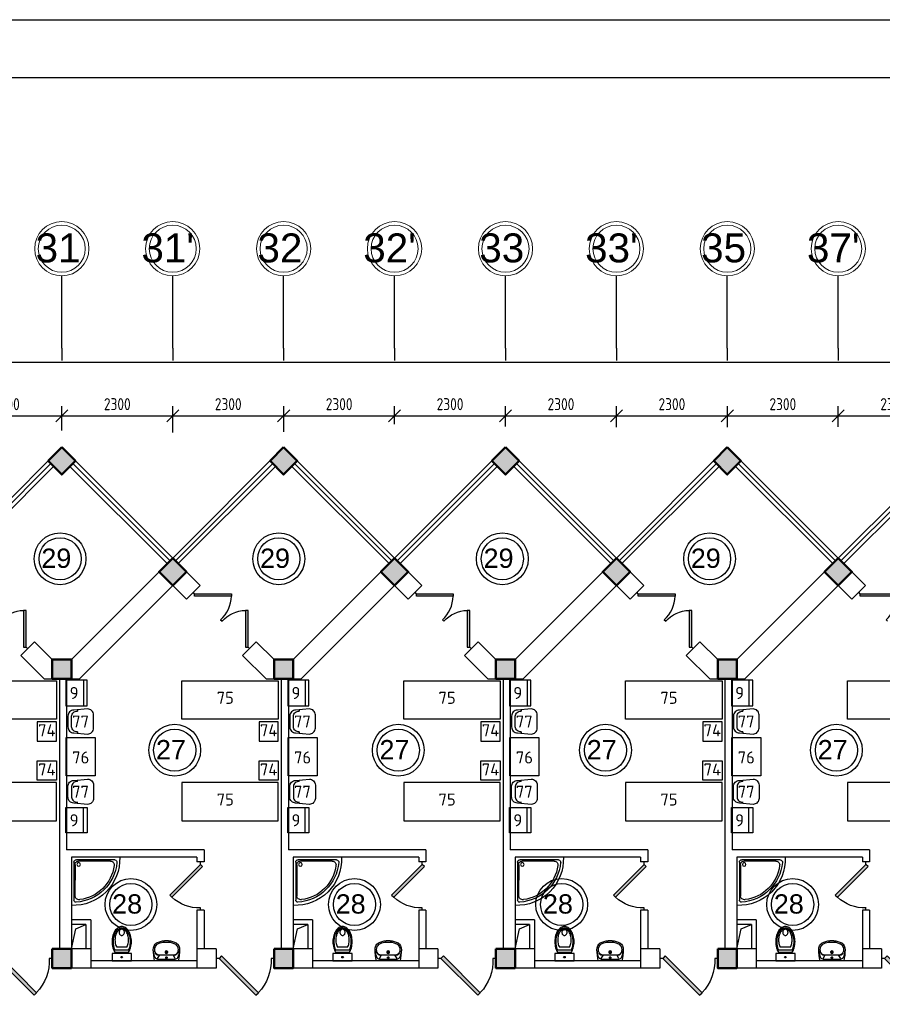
# Model space of a CAD drawing. Header units: millimetres. Extents: x 151654 to 877351, y 70322 to 154322.
# Tile 164 of 173: x 392878 to 410765, y 133903 to 154322. Entities that reach past the tile are written whole.
import ezdxf

# ---------------------------------------------------------------- set-up
doc = ezdxf.new("R2010")
doc.units = ezdxf.units.MM
doc.linetypes.add('ACAD_ISO04W100', pattern=[30, 24, -3, 0, -3])
for name, color, linetype in [('kolonn', 7, 'Continuous'), ('os', 253, 'Continuous'), ('su', 7, 'Continuous')]:
    doc.layers.add(name, color=color, linetype=linetype)
doc.layers.add('технологич.о', color=152, linetype='Continuous', lineweight=30)
doc.layers.add('ТХ', color=152, linetype='Continuous', lineweight=30)
doc.styles.add('GOST', font='isocpeur.ttf')
doc.styles.get("Standard").update_dxf_attribs({"font": 'arial.ttf'})
doc.styles.add('ГОСТ 2.304', font='CS_Gost2304.shx')
doc.dimstyles.new('СПДС', dxfattribs={"dimscale": 100, "dimtxt": 2.5, "dimasz": 2.5, "dimexe": 2, "dimexo": 0.625, "dimgap": 1, "dimtad": 1, "dimdec": 0, "dimtxsty": 'ГОСТ 2.304', "dimblk": 'OBLIQUE', "dimblk1": 'OBLIQUE', "dimblk2": 'OBLIQUE', "dimcen": 2.5, "dimdle": 2, "dimadec": 0, "dimazin": 2, "dimtfac": 0.75, "dimtdec": 4, "dimtmove": 1, "dimatfit": 3, "dimfxl": 1, "dimtfill": 1, "dimtolj": 1, "dimarcsym": 1})

# ---------------------------------------------------------------- blocks, each defined once
blk = doc.blocks.new('ghsdd')
at = {"ltscale": 50, "true_color": 0x757575}
h = blk.add_hatch(color=8, dxfattribs=at)
h.paths.add_polyline_path([(0, 200), (-200, 200), (-200, 0), (0, 0)])
h.paths.add_polyline_path([(200, 0), (200, 200), (0, 200), (0, 0)])
h.paths.add_polyline_path([(0, 0), (-200, 0), (-200, -200), (0, -200)])
h.paths.add_polyline_path([(0, 0), (0, -200), (200, -200), (200, 0)])
at = {"lineweight": 50, "ltscale": 50}
blk.add_lwpolyline([(200, 200), (200, -200), (-200, -200), (-200, 200), (200, 200)], dxfattribs=at)
blk = doc.blocks.new('Podd_igl_as100x100')
for p, q in [((-54, 897), (-54, 104)), ((0, 1000), (0, 0)), ((-80, 808), (-80, 153)), ((0, 0), (-1000, 0)), ((-106, 50), (-891, 50)), ((-158, 74), (-799, 73))]:
    blk.add_line(p, q)
blk.add_circle((-152, 149), 37.8)
for centre, radius, start, end in [((-42, 42), 959, 87.5145, 182.4855), ((-22, 34), 914, 95.7508, 176.1666), ((-67, 71), 821, 97.4497, 172.9032), ((-160, 806), 80.2, 1.4931, 100.036), ((-109, 889), 55.4, 7.9715, 94.7418), ((-891, 93), 43.1, 176.352, 270.7469), ((-799, 157), 84.3, 169.7158, 269.999), ((-155, 149), 75.6, 267.8648, 3.2153), ((-107, 102), 52.6, 270.31, 1.996)]:
    blk.add_arc(centre, radius, start, end)
blk = doc.blocks.new('UM_8')
for p, q in [((244, 0), (-244, 0)), ((-182, -45), (-146, -110)), ((175, -30), (-175, -30)), ((142, -120), (-132, -120)), ((35, -180), (-35, -180)), ((27, -61), (-27, -61)), ((0, -88), (0, -34)), ((0, -145), (0, -215)), ((182, -45), (146, -110))]:
    blk.add_line(p, q)
for centre, radius in [((0, -180), 27), ((0, -61), 17), ((0, -180), 17)]:
    blk.add_circle(centre, radius)
for centre, radius, start, end in [((-244, 0), 0.5, 90, 167.3206), ((244, 0), 0.5, 12.6794, 90), ((894, -257), 1167, 167.3206, 178.6525), ((68, -206), 330, 154.5977, 180.3349), ((-104, -233), 138, 141.0504, 245.2718), ((-175, -90), 60, 90, 154.5977), ((-104, -233), 148, 141.0504, 147.7493), ((-139, -232), 123, 98.7111, 129.9424), ((-139, -232), 113, 86.1548, 129.9424), ((139, -232), 113, 50.0576, 93.8452), ((139, -232), 123, 50.0576, 81.2889), ((104, -233), 138, 294.7282, 38.9496), ((175, -90), 60, 25.4023, 90), ((104, -233), 148, 32.2507, 38.9496), ((-68, -206), 330, 359.6651, 25.4023), ((-894, -257), 1167, 1.3475, 12.6794), ((-104, -234), 169, 178.312, 234.1043), ((-273, -229), 0.5, 358.312, 358.6525), ((-27, -71), 347, 239.6448, 267.5368), ((-27, -71), 317, 244.8898, 267.5368), ((0, 80), 470, 265.1692, 274.8308), ((27, -71), 317, 272.4632, 300.3552), ((27, -71), 347, 272.4632, 300.3552), ((104, -234), 169, 305.8957, 1.688), ((273, -229), 0.5, 181.3475, 181.688), ((0, 80), 500, 265.1692, 274.8308)]:
    blk.add_arc(centre, radius, start, end)
blk = doc.blocks.new('UniTAZZ_3')
for p, q in [((-293, -112), (-293, 112)), ((-230, -144), (-230, 144)), ((-178, -144), (-178, 144)), ((-152, 200), (-152, -200)), ((0, 200), (-152, 200)), ((0, -200), (0, 200)), ((-152, -200), (0, -200))]:
    blk.add_line(p, q)
blk.add_circle((-76, 0), 17)
for centre, radius, start, end in [((-581, 0), 131, 146.9765, 180), ((-581, 0), 131, 180, 213.0235), ((-493, -57), 235, 122.5078, 146.9765), ((-564, 0), 117, 146.9765, 180), ((-575, 0), 87.7, 145.7058, 180), ((-575, 0), 87.7, 180, 214.2942), ((-485, -51), 211, 122.5078, 146.9765), ((-610, 0), 46, 153.6325, 180), ((-610, 0), 46, 180, 206.3675), ((-600, -5), 56.5, 129.8827, 153.6325), ((-507, -46), 170, 121.2723, 145.7058), ((-594, -12), 66, 109.092, 129.8827), ((-435, -148), 343, 104.7867, 122.5078), ((-590, -23), 78.1, 90, 109.092), ((-433, -133), 308, 104.7867, 122.5078), ((-462, -121), 257, 104.1209, 121.2723), ((-590, -23), 78.1, 70.908, 90), ((-586, -12), 66, 50.1173, 70.908), ((-580, -5), 56.5, 26.3675, 50.1173), ((-571, 0), 46, 0, 26.3675), ((-571, 0), 46, 333.6325, 0), ((-432, -238), 378, 90, 104.1209), ((-397, -291), 491, 90, 104.7867), ((-399, -261), 441, 90, 104.7867), ((-432, -238), 378, 75.8791, 90), ((-399, -261), 441, 75.2133, 90), ((-397, -291), 491, 75.2133, 90), ((-403, -121), 257, 64.7964, 75.8791), ((-365, -133), 308, 63.9053, 75.2133), ((-359, -148), 343, 58.1489, 75.2133), ((-493, 57), 235, 213.0235, 237.4922), ((-564, 0), 117, 180, 213.0235), ((-485, 51), 211, 213.0235, 237.4922), ((-600, 5), 56.5, 206.3675, 230.1173), ((-507, 47), 170, 214.2942, 238.7277), ((-594, 12), 66, 230.1173, 250.908), ((-435, 148), 343, 237.4922, 255.2133), ((-590, 24), 78.1, 250.908, 270), ((-433, 132), 308, 237.4922, 255.2133), ((-462, 121), 257, 238.7277, 255.8791), ((-590, 24), 78.1, 270, 289.092), ((-586, 12), 66, 289.092, 309.8827), ((-580, 5), 56.5, 309.8827, 333.6325), ((-432, 238), 378, 255.8791, 270), ((-397, 291), 491, 255.2133, 270), ((-399, 261), 441, 255.2133, 270), ((-432, 238), 378, 270, 284.1209), ((-399, 261), 441, 270, 284.7867), ((-397, 291), 491, 270, 284.7867), ((-403, 121), 257, 284.1209, 295.2036), ((-365, 132), 308, 284.7867, 296.0947), ((-359, 148), 343, 284.7867, 301.8511)]:
    blk.add_arc(centre, radius, start, end)
blk = doc.blocks.new('jfgjhsdf')
blk.add_hatch(color=1).paths.add_polyline_path([(-593, 731), (-637, 687), (0, 50), (44, 94)])
at = {"color": 1}
for p, q in [((0, 1000), (0, 950)), ((0, 50), (0, 0))]:
    blk.add_line(p, q, dxfattribs=at)
blk.add_lwpolyline([(0, 50), (-637, 687), (-593, 731), (44, 94), (0, 50)], dxfattribs=at)
blk.add_arc((-33, 130), 821, 87.662, 132.9147, dxfattribs=at)
blk = doc.blocks.new('_Oblique')
at = {"color": 0, "linetype": 'ByBlock', "lineweight": -2}
blk.add_line((-0.5, -0.5), (0.5, 0.5), dxfattribs=at)
blk = doc.blocks.new('*D1209')
at = {"color": 0, "lineweight": -2, "transparency": 16777216}
for p, q in [((391452, 145743), (391452, 146309)), ((393752, 145806), (393752, 146309)), ((391252, 146109), (393952, 146109))]:
    blk.add_line(p, q, dxfattribs=at)
at = {"color": 0, "lineweight": -2, "transparency": 16777216, "xscale": 250, "yscale": 250, "zscale": 250, "rotation": 180}
blk.add_blockref('_Oblique', (391452, 146109), dxfattribs=at)
at = {"color": 0, "lineweight": -2, "transparency": 16777216, "xscale": 250, "yscale": 250, "zscale": 250}
blk.add_blockref('_Oblique', (393752, 146109), dxfattribs=at)
at = {"color": 0, "transparency": 16777216, "insert": (392602, 146349), "char_height": 250, "attachment_point": 5, "style": 'ГОСТ 2.304', "bg_fill": 3, "box_fill_scale": 1.1, "bg_fill_color": 256, "bg_fill_true_color": 13158600, "bg_fill_transparency": 0}
blk.add_mtext('\\A1;2300', dxfattribs=at)
blk = doc.blocks.new('*D1210')
at = {"color": 0, "lineweight": -2, "transparency": 16777216}
for p, q in [((393752, 145806), (393752, 146309)), ((396052, 145758), (396052, 146309)), ((393552, 146109), (396252, 146109))]:
    blk.add_line(p, q, dxfattribs=at)
at = {"color": 0, "lineweight": -2, "transparency": 16777216, "xscale": 250, "yscale": 250, "zscale": 250, "rotation": 180}
blk.add_blockref('_Oblique', (393752, 146109), dxfattribs=at)
at = {"color": 0, "lineweight": -2, "transparency": 16777216, "xscale": 250, "yscale": 250, "zscale": 250}
blk.add_blockref('_Oblique', (396052, 146109), dxfattribs=at)
at = {"color": 0, "transparency": 16777216, "insert": (394902, 146349), "char_height": 250, "attachment_point": 5, "style": 'ГОСТ 2.304', "bg_fill": 3, "box_fill_scale": 1.1, "bg_fill_color": 256, "bg_fill_true_color": 13158600, "bg_fill_transparency": 0}
blk.add_mtext('\\A1;2300', dxfattribs=at)
blk = doc.blocks.new('*D1211')
at = {"color": 0, "lineweight": -2, "transparency": 16777216}
for p, q in [((396052, 145758), (396052, 146309)), ((398352, 145774), (398352, 146309)), ((395852, 146109), (398552, 146109))]:
    blk.add_line(p, q, dxfattribs=at)
at = {"color": 0, "lineweight": -2, "transparency": 16777216, "xscale": 250, "yscale": 250, "zscale": 250, "rotation": 180}
blk.add_blockref('_Oblique', (396052, 146109), dxfattribs=at)
at = {"color": 0, "lineweight": -2, "transparency": 16777216, "xscale": 250, "yscale": 250, "zscale": 250}
blk.add_blockref('_Oblique', (398352, 146109), dxfattribs=at)
at = {"color": 0, "transparency": 16777216, "insert": (397202, 146349), "char_height": 250, "attachment_point": 5, "style": 'ГОСТ 2.304', "bg_fill": 3, "box_fill_scale": 1.1, "bg_fill_color": 256, "bg_fill_true_color": 13158600, "bg_fill_transparency": 0}
blk.add_mtext('\\A1;2300', dxfattribs=at)
blk = doc.blocks.new('*D1212')
at = {"color": 0, "lineweight": -2, "transparency": 16777216}
for p, q in [((398352, 145774), (398352, 146309)), ((400652, 145934), (400652, 146309)), ((398152, 146109), (400852, 146109))]:
    blk.add_line(p, q, dxfattribs=at)
at = {"color": 0, "lineweight": -2, "transparency": 16777216, "xscale": 250, "yscale": 250, "zscale": 250, "rotation": 180}
blk.add_blockref('_Oblique', (398352, 146109), dxfattribs=at)
at = {"color": 0, "lineweight": -2, "transparency": 16777216, "xscale": 250, "yscale": 250, "zscale": 250}
blk.add_blockref('_Oblique', (400652, 146109), dxfattribs=at)
at = {"color": 0, "transparency": 16777216, "insert": (399502, 146349), "char_height": 250, "attachment_point": 5, "style": 'ГОСТ 2.304', "bg_fill": 3, "box_fill_scale": 1.1, "bg_fill_color": 256, "bg_fill_true_color": 13158600, "bg_fill_transparency": 0}
blk.add_mtext('\\A1;2300', dxfattribs=at)
blk = doc.blocks.new('*D1213')
at = {"color": 0, "lineweight": -2, "transparency": 16777216}
for p, q in [((400652, 145934), (400652, 146309)), ((402952, 145886), (402952, 146309)), ((400452, 146109), (403152, 146109))]:
    blk.add_line(p, q, dxfattribs=at)
at = {"color": 0, "lineweight": -2, "transparency": 16777216, "xscale": 250, "yscale": 250, "zscale": 250, "rotation": 180}
blk.add_blockref('_Oblique', (400652, 146109), dxfattribs=at)
at = {"color": 0, "lineweight": -2, "transparency": 16777216, "xscale": 250, "yscale": 250, "zscale": 250}
blk.add_blockref('_Oblique', (402952, 146109), dxfattribs=at)
at = {"color": 0, "transparency": 16777216, "insert": (401802, 146349), "char_height": 250, "attachment_point": 5, "style": 'ГОСТ 2.304', "bg_fill": 3, "box_fill_scale": 1.1, "bg_fill_color": 256, "bg_fill_true_color": 13158600, "bg_fill_transparency": 0}
blk.add_mtext('\\A1;2300', dxfattribs=at)
blk = doc.blocks.new('*D1214')
at = {"color": 0, "lineweight": -2, "transparency": 16777216}
for p, q in [((402952, 145886), (402952, 146309)), ((405252, 145870), (405252, 146309)), ((402752, 146109), (405452, 146109))]:
    blk.add_line(p, q, dxfattribs=at)
at = {"color": 0, "lineweight": -2, "transparency": 16777216, "xscale": 250, "yscale": 250, "zscale": 250, "rotation": 180}
blk.add_blockref('_Oblique', (402952, 146109), dxfattribs=at)
at = {"color": 0, "lineweight": -2, "transparency": 16777216, "xscale": 250, "yscale": 250, "zscale": 250}
blk.add_blockref('_Oblique', (405252, 146109), dxfattribs=at)
at = {"color": 0, "transparency": 16777216, "insert": (404102, 146349), "char_height": 250, "attachment_point": 5, "style": 'ГОСТ 2.304', "bg_fill": 3, "box_fill_scale": 1.1, "bg_fill_color": 256, "bg_fill_true_color": 13158600, "bg_fill_transparency": 0}
blk.add_mtext('\\A1;2300', dxfattribs=at)
blk = doc.blocks.new('*D1215')
at = {"color": 0, "lineweight": -2, "transparency": 16777216}
for p, q in [((405252, 145870), (405252, 146309)), ((407552, 145870), (407552, 146309)), ((405052, 146109), (407752, 146109))]:
    blk.add_line(p, q, dxfattribs=at)
at = {"color": 0, "lineweight": -2, "transparency": 16777216, "xscale": 250, "yscale": 250, "zscale": 250, "rotation": 180}
blk.add_blockref('_Oblique', (405252, 146109), dxfattribs=at)
at = {"color": 0, "lineweight": -2, "transparency": 16777216, "xscale": 250, "yscale": 250, "zscale": 250}
blk.add_blockref('_Oblique', (407552, 146109), dxfattribs=at)
at = {"color": 0, "transparency": 16777216, "insert": (406402, 146349), "char_height": 250, "attachment_point": 5, "style": 'ГОСТ 2.304', "bg_fill": 3, "box_fill_scale": 1.1, "bg_fill_color": 256, "bg_fill_true_color": 13158600, "bg_fill_transparency": 0}
blk.add_mtext('\\A1;2300', dxfattribs=at)
blk = doc.blocks.new('*D1216')
at = {"color": 0, "lineweight": -2, "transparency": 16777216}
for p, q in [((407552, 145870), (407552, 146309)), ((409852, 145880), (409852, 146309)), ((407352, 146109), (410052, 146109))]:
    blk.add_line(p, q, dxfattribs=at)
at = {"color": 0, "lineweight": -2, "transparency": 16777216, "xscale": 250, "yscale": 250, "zscale": 250, "rotation": 180}
blk.add_blockref('_Oblique', (407552, 146109), dxfattribs=at)
at = {"color": 0, "lineweight": -2, "transparency": 16777216, "xscale": 250, "yscale": 250, "zscale": 250}
blk.add_blockref('_Oblique', (409852, 146109), dxfattribs=at)
at = {"color": 0, "transparency": 16777216, "insert": (408702, 146349), "char_height": 250, "attachment_point": 5, "style": 'ГОСТ 2.304', "bg_fill": 3, "box_fill_scale": 1.1, "bg_fill_color": 256, "bg_fill_true_color": 13158600, "bg_fill_transparency": 0}
blk.add_mtext('\\A1;2300', dxfattribs=at)
blk = doc.blocks.new('*D1217')
at = {"color": 0, "lineweight": -2, "transparency": 16777216}
for p, q in [((409852, 145880), (409852, 146309)), ((412152, 145880), (412152, 146309)), ((409652, 146109), (412352, 146109))]:
    blk.add_line(p, q, dxfattribs=at)
at = {"color": 0, "lineweight": -2, "transparency": 16777216, "xscale": 250, "yscale": 250, "zscale": 250, "rotation": 180}
blk.add_blockref('_Oblique', (409852, 146109), dxfattribs=at)
at = {"color": 0, "lineweight": -2, "transparency": 16777216, "xscale": 250, "yscale": 250, "zscale": 250}
blk.add_blockref('_Oblique', (412152, 146109), dxfattribs=at)
at = {"color": 0, "transparency": 16777216, "insert": (411002, 146349), "char_height": 250, "attachment_point": 5, "style": 'ГОСТ 2.304', "bg_fill": 3, "box_fill_scale": 1.1, "bg_fill_color": 256, "bg_fill_true_color": 13158600, "bg_fill_transparency": 0}
blk.add_mtext('\\A1;2300', dxfattribs=at)
blk = doc.blocks.new('*D1223')
at = {"color": 0, "lineweight": -2, "transparency": 16777216}
for p, q in [((334152, 147093), (334152, 147415)), ((421352, 147093), (421352, 147415)), ((421552, 147215), (333952, 147215))]:
    blk.add_line(p, q, dxfattribs=at)
at = {"color": 0, "lineweight": -2, "transparency": 16777216, "xscale": 250, "yscale": 250, "zscale": 250, "rotation": 180}
blk.add_blockref('_Oblique', (334152, 147215), dxfattribs=at)
at = {"color": 0, "lineweight": -2, "transparency": 16777216, "xscale": 250, "yscale": 250, "zscale": 250}
blk.add_blockref('_Oblique', (421352, 147215), dxfattribs=at)
at = {"color": 0, "transparency": 16777216, "insert": (377752, 147450), "char_height": 250, "attachment_point": 5, "style": 'ГОСТ 2.304', "bg_fill": 3, "box_fill_scale": 1.1, "bg_fill_color": 256, "bg_fill_true_color": 13158600, "bg_fill_transparency": 0}
blk.add_mtext('\\A1;87200', dxfattribs=at)
blk = doc.blocks.new('A$Ca3148104')
at = {"layer": 'ТХ', "ltscale": 10000}
for p, q in [((-198, 241), (-198, 212)), ((-77, -109), (-77, 110)), ((-198, -212), (-198, -241))]:
    blk.add_line(p, q, dxfattribs=at)
blk.add_lwpolyline([(0, 0), (0, -111, -0.414214), (-123, -234), (-407, -260, -0.414214), (-531, -137), (-531, 0), (-531, 137, -0.414214), (-407, 261), (-123, 235, -0.414214), (0, 111)], format="xyb", close=True, dxfattribs=at)
blk.add_lwpolyline([(0, 0), (0, -111, -0.414214), (-123, -234), (-407, -260, -0.414214), (-531, -137), (-531, 0), (-531, 137, -0.414214), (-407, 261), (-123, 235, -0.414214), (0, 111)], format="xyb", close=True, dxfattribs=at)
for centre, start, end in [((-184, 107), 1.5461, 97.8479), ((-184, 107), 1.5461, 97.8479), ((-184, -106), 262.1321, 358.4339), ((-184, -106), 262.1321, 358.4339)]:
    blk.add_arc(centre, 107, start, end, dxfattribs=at)

msp = doc.modelspace()

# ---------------------------------------------------------------- linework, layer by layer
for p, q in [((391451.5, 143154.5), (393751.5, 145454.5)), ((396051.5, 143154.5), (393751.5, 145454.5)), ((396051.5, 143154.5), (398351.5, 145454.5)), ((400651.5, 143154.5), (398351.5, 145454.5)), ((400651.5, 143154.5), (402951.5, 145454.5)), ((405251.5, 143154.5), (402951.5, 145454.5)), ((405251.5, 143154.5), (407551.5, 145454.5)), ((409851.5, 143154.5), (407551.5, 145454.5)), ((409851.5, 143154.5), (412151.5, 145454.5))]:
    msp.add_line(p, q)
at = {"color": 1}
for p, q in [((391508.1, 143097.9), (393525.3, 145115.1)), ((391564.7, 143041.4), (393581.8, 145058.5)), ((395938.4, 143041.4), (393921.2, 145058.5)), ((395995, 143097.9), (393977.8, 145115.1)), ((396108.1, 143097.9), (398125.3, 145115.1)), ((396164.7, 143041.4), (398181.8, 145058.5)), ((400538.4, 143041.4), (398521.2, 145058.5)), ((400595, 143097.9), (398577.8, 145115.1)), ((400708.1, 143097.9), (402725.3, 145115.1)), ((400764.7, 143041.4), (402781.8, 145058.5)), ((405138.4, 143041.4), (403121.2, 145058.5)), ((405195, 143097.9), (403177.8, 145115.1)), ((405308.1, 143097.9), (407325.3, 145115.1)), ((405364.7, 143041.4), (407381.8, 145058.5)), ((409738.4, 143041.4), (407721.2, 145058.5)), ((409795, 143097.9), (407777.8, 145115.1)), ((409908.1, 143097.9), (411925.3, 145115.1)), ((409964.7, 143041.4), (411981.8, 145058.5))]:
    msp.add_line(p, q, dxfattribs=at)
at = {"lineweight": 30}
for p, q in [((393951.5, 141054.5), (396051.5, 143154.5)), ((396617.2, 142588.8), (396051.5, 143154.5)), ((398551.5, 141054.5), (400651.5, 143154.5)), ((401217.2, 142588.8), (400651.5, 143154.5)), ((403151.5, 141054.5), (405251.5, 143154.5)), ((405817.2, 142588.8), (405251.5, 143154.5)), ((407751.5, 141054.5), (409851.5, 143154.5)), ((410417.2, 142588.8), (409851.5, 143154.5)), ((394117.2, 140654.5), (396051.5, 142588.8)), ((396334.4, 142306), (396051.5, 142588.8)), ((396334.4, 142306), (396617.2, 142588.8)), ((398717.2, 140654.5), (400651.5, 142588.8)), ((400934.4, 142306), (400651.5, 142588.8)), ((400934.4, 142306), (401217.2, 142588.8)), ((403317.2, 140654.5), (405251.5, 142588.8)), ((405534.4, 142306), (405251.5, 142588.8)), ((405534.4, 142306), (405817.2, 142588.8)), ((407917.2, 140654.5), (409851.5, 142588.8)), ((410134.4, 142306), (409851.5, 142588.8)), ((410134.4, 142306), (410417.2, 142588.8)), ((392901.1, 141139.2), (393183.9, 141422.1)), ((393551.5, 141054.5), (393183.9, 141422.1)), ((397501.1, 141139.2), (397783.9, 141422.1)), ((398151.5, 141054.5), (397783.9, 141422.1)), ((402101.1, 141139.2), (402383.9, 141422.1)), ((402751.5, 141054.5), (402383.9, 141422.1)), ((406701.1, 141139.2), (406983.9, 141422.1)), ((407351.5, 141054.5), (406983.9, 141422.1)), ((393385.8, 140654.5), (392901.1, 141139.2)), ((397985.8, 140654.5), (397501.1, 141139.2)), ((402585.8, 140654.5), (402101.1, 141139.2)), ((407185.8, 140654.5), (406701.1, 141139.2)), ((393551.5, 141054.5), (393951.5, 141054.5)), ((398151.5, 141054.5), (398551.5, 141054.5)), ((402751.5, 141054.5), (403151.5, 141054.5)), ((407351.5, 141054.5), (407751.5, 141054.5)), ((393385.8, 140654.5), (394117.2, 140654.5)), ((393701.5, 140654.5), (393701.5, 135054.5)), ((393851.5, 140654.5), (393851.5, 137104.5)), ((397985.8, 140654.5), (398717.2, 140654.5)), ((398301.5, 140654.5), (398301.5, 135054.5)), ((398451.5, 140654.5), (398451.5, 137104.5)), ((402585.8, 140654.5), (403317.2, 140654.5)), ((402901.5, 140654.5), (402901.5, 135054.5)), ((403051.5, 140654.5), (403051.5, 137104.5)), ((407185.8, 140654.5), (407917.2, 140654.5)), ((407501.5, 140654.5), (407501.5, 135054.5)), ((407651.5, 140654.5), (407651.5, 137104.5)), ((396701.5, 137104.5), (393851.5, 137104.5)), ((396701.5, 137104.5), (396701.5, 136854.5)), ((401301.5, 137104.5), (398451.5, 137104.5)), ((401301.5, 137104.5), (401301.5, 136854.5)), ((405901.5, 137104.5), (403051.5, 137104.5)), ((405901.5, 137104.5), (405901.5, 136854.5)), ((410501.5, 137104.5), (407651.5, 137104.5)), ((410501.5, 137104.5), (410501.5, 136854.5)), ((393951.5, 136954.5), (393951.5, 135054.5)), ((396551.5, 136954.5), (393951.5, 136954.5)), ((396551.5, 136954.5), (396551.5, 136854.5)), ((396701.5, 136854.5), (396551.5, 136854.5)), ((398551.5, 136954.5), (398551.5, 135054.5)), ((401151.5, 136954.5), (398551.5, 136954.5)), ((401151.5, 136954.5), (401151.5, 136854.5)), ((401301.5, 136854.5), (401151.5, 136854.5)), ((405751.5, 136954.5), (403151.5, 136954.5)), ((403151.5, 136954.5), (403151.5, 135054.5)), ((405751.5, 136954.5), (405751.5, 136854.5)), ((405901.5, 136854.5), (405751.5, 136854.5)), ((407751.5, 136954.5), (407751.5, 135054.5)), ((410351.5, 136954.5), (407751.5, 136954.5)), ((410351.5, 136954.5), (410351.5, 136854.5)), ((410501.5, 136854.5), (410351.5, 136854.5)), ((396551.5, 135854.5), (396551.5, 134654.5)), ((396701.5, 135854.5), (396551.5, 135854.5)), ((396701.5, 135854.5), (396701.5, 135054.5)), ((401151.5, 135854.5), (401151.5, 134654.5)), ((401301.5, 135854.5), (401151.5, 135854.5)), ((401301.5, 135854.5), (401301.5, 135054.5)), ((405901.5, 135854.5), (405751.5, 135854.5)), ((405751.5, 135854.5), (405751.5, 134654.5)), ((405901.5, 135854.5), (405901.5, 135054.5)), ((410351.5, 135854.5), (410351.5, 134654.5)), ((410501.5, 135854.5), (410351.5, 135854.5)), ((410501.5, 135854.5), (410501.5, 135054.5)), ((394351.5, 135654.5), (393951.5, 135654.5)), ((394351.5, 135654.5), (394351.5, 134654.5)), ((398951.5, 135654.5), (398551.5, 135654.5)), ((398951.5, 135654.5), (398951.5, 134654.5)), ((403551.5, 135654.5), (403151.5, 135654.5)), ((403551.5, 135654.5), (403551.5, 134654.5)), ((408151.5, 135654.5), (407751.5, 135654.5)), ((408151.5, 135654.5), (408151.5, 134654.5)), ((394251.5, 135554.5), (393951.5, 135554.5)), ((394251.5, 135554.5), (394251.5, 135054.5)), ((398851.5, 135554.5), (398551.5, 135554.5)), ((398851.5, 135554.5), (398851.5, 135054.5)), ((403451.5, 135554.5), (403151.5, 135554.5)), ((403451.5, 135554.5), (403451.5, 135054.5)), ((408051.5, 135554.5), (407751.5, 135554.5)), ((408051.5, 135554.5), (408051.5, 135054.5)), ((393551.5, 135054.5), (393551.5, 134654.5)), ((394351.5, 135054.5), (393551.5, 135054.5)), ((396951.5, 135054.5), (396551.5, 135054.5)), ((396951.5, 135054.5), (396951.5, 134654.5)), ((398151.5, 135054.5), (398151.5, 134654.5)), ((398951.5, 135054.5), (398151.5, 135054.5)), ((401551.5, 135054.5), (401151.5, 135054.5)), ((401551.5, 135054.5), (401551.5, 134654.5)), ((403551.5, 135054.5), (402751.5, 135054.5)), ((402751.5, 135054.5), (402751.5, 134654.5)), ((406151.5, 135054.5), (405751.5, 135054.5)), ((406151.5, 135054.5), (406151.5, 134654.5)), ((407351.5, 135054.5), (407351.5, 134654.5)), ((408151.5, 135054.5), (407351.5, 135054.5)), ((410751.5, 135054.5), (410351.5, 135054.5)), ((410751.5, 135054.5), (410751.5, 134654.5)), ((396551.5, 134804.5), (394351.5, 134804.5)), ((401151.5, 134804.5), (398951.5, 134804.5)), ((405751.5, 134804.5), (403551.5, 134804.5)), ((410351.5, 134804.5), (408151.5, 134804.5)), ((396951.5, 134654.5), (393551.5, 134654.5)), ((401551.5, 134654.5), (398151.5, 134654.5)), ((406151.5, 134654.5), (402751.5, 134654.5)), ((410751.5, 134654.5), (407351.5, 134654.5))]:
    msp.add_line(p, q, dxfattribs=at)
at = {"color": 5, "lineweight": 30}
msp.add_lwpolyline([(323816.9, 70322.5), (323816.9, 154322.5), (442616.9, 154322.5), (442616.9, 70322.5)], close=True, dxfattribs=at)
msp.add_lwpolyline([(327816.9, 71522.5), (327816.9, 153122.5), (441416.9, 153122.5), (441416.9, 71522.5)], close=True)
at = {"lineweight": 30}
for points in [[(393468.7, 145171.7), (393751.5, 145454.5), (394034.4, 145171.7), (393751.5, 144888.8)], [(398068.7, 145171.7), (398351.5, 145454.5), (398634.4, 145171.7), (398351.5, 144888.8)], [(402668.7, 145171.7), (402951.5, 145454.5), (403234.4, 145171.7), (402951.5, 144888.8)], [(407268.7, 145171.7), (407551.5, 145454.5), (407834.4, 145171.7), (407551.5, 144888.8)]]:
    msp.add_lwpolyline(points, close=True, dxfattribs=at)
for points in [[(393951.5, 135054.5), (394039.7, 135466.3), (394251.5, 135554.5)], [(398551.5, 135054.5), (398639.7, 135466.3), (398851.5, 135554.5)], [(403151.5, 135054.5), (403239.7, 135466.3), (403451.5, 135554.5)], [(407751.5, 135054.5), (407839.7, 135466.3), (408051.5, 135554.5)]]:
    msp.add_lwpolyline(points)
at = {"color": 1}
for centre, radius in [((393715.8, 143142), 537), ((393715.8, 143142), 437), ((398251, 143142), 537), ((398251, 143142), 437), ((402886.3, 143142), 537), ((402886.3, 143142), 437), ((407183.7, 143142), 537), ((407183.7, 143142), 437), ((396092.8, 139172.2), 537), ((400728.1, 139172.2), 537), ((405025.5, 139172.2), 537), ((409813.5, 139172.2), 537), ((396092.8, 139172.2), 437), ((400728.1, 139172.2), 437), ((405025.5, 139172.2), 437), ((409813.5, 139172.2), 437), ((395184.3, 135972.6), 537), ((395184.3, 135972.6), 437), ((399819.6, 135972.6), 537), ((399819.6, 135972.6), 437), ((404116.9, 135972.6), 537), ((404116.9, 135972.6), 437), ((408905, 135972.6), 537), ((408905, 135972.6), 437)]:
    msp.add_circle(centre, radius, dxfattribs=at)
at = {"layer": 'os'}
for p, q in [((393751.5, 147510.7), (393751.5, 149010.7)), ((396051.5, 147510.7), (396051.5, 149010.7)), ((398351.5, 147510.7), (398351.5, 149010.7)), ((400651.5, 147510.7), (400651.5, 149010.7)), ((402951.5, 147510.7), (402951.5, 149010.7)), ((405251.5, 147510.7), (405251.5, 149010.7)), ((407551.5, 147510.7), (407551.5, 149010.7)), ((409851.5, 147510.7), (409851.5, 149010.7))]:
    msp.add_line(p, q, dxfattribs=at)
at = {"layer": 'os', "linetype": 'ACAD_ISO04W100', "ltscale": 40}
for p, q in [((393751.5, 147510.7), (393751.5, 147251.8)), ((396051.5, 147510.7), (396051.5, 147251.8)), ((398351.5, 147510.7), (398351.5, 147251.8)), ((400651.5, 147510.7), (400651.5, 147251.8)), ((402951.5, 147510.7), (402951.5, 147251.8)), ((405251.5, 147510.7), (405251.5, 147251.8)), ((407551.5, 147510.7), (407551.5, 147251.8)), ((409851.5, 147510.7), (409851.5, 147251.8))]:
    msp.add_line(p, q, dxfattribs=at)
at = {"layer": 'os', "color": 0, "lineweight": 0}
for centre, radius in [((393751.5, 149573.2), 562.5), ((396051.5, 149573.2), 562.5), ((398351.5, 149573.2), 562.5), ((400651.5, 149573.2), 562.5), ((402951.5, 149573.2), 562.5), ((405251.5, 149573.2), 562.5), ((407551.5, 149573.2), 562.5), ((409851.5, 149573.2), 562.5), ((393751.5, 149573.2), 487.5), ((396051.5, 149573.2), 487.5), ((398351.5, 149573.2), 487.5), ((400651.5, 149573.2), 487.5), ((402951.5, 149573.2), 487.5), ((405251.5, 149573.2), 487.5), ((407551.5, 149573.2), 487.5), ((409851.5, 149573.2), 487.5)]:
    msp.add_circle(centre, radius, dxfattribs=at)
at = {"layer": 'технологич.о', "ltscale": 2}
for points in [[(394277, 140091.8), (394277, 140621.8), (393837, 140621.8), (393837, 140091.8)], [(394277, 140091.8), (394277, 140621.8), (394199.7, 140621.8), (394199.7, 140091.8)], [(398877, 140091.8), (398877, 140621.8), (398437, 140621.8), (398437, 140091.8)], [(398877, 140091.8), (398877, 140621.8), (398799.7, 140621.8), (398799.7, 140091.8)], [(403477, 140091.8), (403477, 140621.8), (403037, 140621.8), (403037, 140091.8)], [(403477, 140091.8), (403477, 140621.8), (403399.7, 140621.8), (403399.7, 140091.8)], [(408077, 140091.8), (408077, 140621.8), (407637, 140621.8), (407637, 140091.8)], [(408077, 140091.8), (408077, 140621.8), (407999.7, 140621.8), (407999.7, 140091.8)], [(394277, 137986.5), (394277, 137456.5), (393837, 137456.5), (393837, 137986.5)], [(394277, 137986.5), (394277, 137456.5), (394199.7, 137456.5), (394199.7, 137986.5)], [(398877, 137986.5), (398877, 137456.5), (398437, 137456.5), (398437, 137986.5)], [(398877, 137986.5), (398877, 137456.5), (398799.7, 137456.5), (398799.7, 137986.5)], [(403477, 137986.5), (403477, 137456.5), (403037, 137456.5), (403037, 137986.5)], [(403477, 137986.5), (403477, 137456.5), (403399.7, 137456.5), (403399.7, 137986.5)], [(408077, 137986.5), (408077, 137456.5), (407637, 137456.5), (407637, 137986.5)], [(408077, 137986.5), (408077, 137456.5), (407999.7, 137456.5), (407999.7, 137986.5)]]:
    msp.add_lwpolyline(points, close=True, dxfattribs=at)
at = {"layer": 'ТХ', "ltscale": 10000}
for points in [[(393641.1, 139812.8), (391641.1, 139812.8), (391641.1, 140612.8), (393641.1, 140612.8)], [(398241.1, 139812.8), (396241.1, 139812.8), (396241.1, 140612.8), (398241.1, 140612.8)], [(402841.1, 139812.8), (400841.1, 139812.8), (400841.1, 140612.8), (402841.1, 140612.8)], [(407441.1, 139812.8), (405441.1, 139812.8), (405441.1, 140612.8), (407441.1, 140612.8)], [(412041.1, 139812.8), (410041.1, 139812.8), (410041.1, 140612.8), (412041.1, 140612.8)], [(393641.1, 139762.8), (393241.1, 139762.8), (393241.1, 139362.8), (393641.1, 139362.8)], [(398241.1, 139762.8), (397841.1, 139762.8), (397841.1, 139362.8), (398241.1, 139362.8)], [(402841.1, 139762.8), (402441.1, 139762.8), (402441.1, 139362.8), (402841.1, 139362.8)], [(407441.1, 139762.8), (407041.1, 139762.8), (407041.1, 139362.8), (407441.1, 139362.8)], [(393844.3, 139439.2), (394444.3, 139439.2), (394444.3, 138639.2), (393844.3, 138639.2)], [(398444.3, 139439.2), (399044.3, 139439.2), (399044.3, 138639.2), (398444.3, 138639.2)], [(403044.3, 139439.2), (403644.3, 139439.2), (403644.3, 138639.2), (403044.3, 138639.2)], [(407644.3, 139439.2), (408244.3, 139439.2), (408244.3, 138639.2), (407644.3, 138639.2)], [(393641.1, 138554.5), (393241.1, 138554.5), (393241.1, 138954.5), (393641.1, 138954.5)], [(398241.1, 138554.5), (397841.1, 138554.5), (397841.1, 138954.5), (398241.1, 138954.5)], [(402841.1, 138554.5), (402441.1, 138554.5), (402441.1, 138954.5), (402841.1, 138954.5)], [(407441.1, 138554.5), (407041.1, 138554.5), (407041.1, 138954.5), (407441.1, 138954.5)], [(393641.1, 138504.5), (391641.1, 138504.5), (391641.1, 137704.5), (393641.1, 137704.5)], [(398241.1, 138504.5), (396241.1, 138504.5), (396241.1, 137704.5), (398241.1, 137704.5)], [(402841.1, 138504.5), (400841.1, 138504.5), (400841.1, 137704.5), (402841.1, 137704.5)], [(407441.1, 138504.5), (405441.1, 138504.5), (405441.1, 137704.5), (407441.1, 137704.5)], [(412041.1, 138504.5), (410041.1, 138504.5), (410041.1, 137704.5), (412041.1, 137704.5)]]:
    msp.add_lwpolyline(points, close=True, dxfattribs=at)

# ---------------------------------------------------------------- block references
for p, xscale, yscale, zscale, rotation in [((396475.8, 142447.4), 0.8461538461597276, 0.8461538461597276, 0.8461538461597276, 224.9999999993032), ((401075.8, 142447.4), 0.8461538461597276, 0.8461538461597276, 0.8461538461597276, 224.9999999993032), ((405675.8, 142447.4), 0.8461538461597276, 0.8461538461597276, 0.8461538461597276, 224.9999999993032), ((410275.8, 142447.4), 0.8461538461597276, 0.8461538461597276, 0.8461538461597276, 224.9999999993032), ((393042.5, 141280.7), -0.8461538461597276, 0.8461538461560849, 0.8461538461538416, 44.9999999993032), ((397642.5, 141280.7), -0.8461538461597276, 0.8461538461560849, 0.8461538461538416, 44.9999999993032), ((402242.5, 141280.7), -0.8461538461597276, 0.8461538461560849, 0.8461538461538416, 44.9999999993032), ((406842.5, 141280.7), -0.8461538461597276, 0.8461538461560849, 0.8461538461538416, 44.9999999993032), ((392351.5, 134854.5), -1.19999999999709, 1.19999999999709, 1.2, 270), ((396951.5, 134854.5), -1.19999999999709, 1.19999999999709, 1.2, 270), ((401551.5, 134854.5), -1.19999999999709, 1.19999999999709, 1.2, 270), ((406151.5, 134854.5), -1.19999999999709, 1.19999999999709, 1.2, 270), ((410751.5, 134854.5), -1.19999999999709, 1.19999999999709, 1.2, 270)]:
    msp.add_blockref('jfgjhsdf', p, dxfattribs=dict(xscale=xscale, yscale=yscale, zscale=zscale, rotation=rotation))
at = {"xscale": -1, "rotation": 180}
for p in [(396626.5, 136854.5), (401226.5, 136854.5), (405826.5, 136854.5), (410426.5, 136854.5)]:
    msp.add_blockref('jfgjhsdf', p, dxfattribs=at)
at = {"layer": 'kolonn', "rotation": 45}
for p in [(393751.5, 145171.7), (398351.5, 145171.7), (402951.5, 145171.7), (407551.5, 145171.7)]:
    msp.add_blockref('ghsdd', p, dxfattribs=at)
at = {"layer": 'kolonn', "xscale": -1, "rotation": 315}
for p in [(396051.5, 142871.7), (400651.5, 142871.7), (405251.5, 142871.7), (409851.5, 142871.7)]:
    msp.add_blockref('ghsdd', p, dxfattribs=at)
at = {"layer": 'kolonn', "xscale": -1}
for p in [(393751.5, 140854.5), (398351.5, 140854.5), (402951.5, 140854.5), (407551.5, 140854.5), (393751.5, 134854.5), (398351.5, 134854.5), (402951.5, 134854.5), (407551.5, 134854.5)]:
    msp.add_blockref('ghsdd', p, dxfattribs=at)
at = {"layer": 'su', "xscale": -1}
for name, p, rotation in [('Podd_igl_as100x100', (393951.5, 136954.5), 270), ('Podd_igl_as100x100', (398551.5, 136954.5), 270), ('Podd_igl_as100x100', (403151.5, 136954.5), 270), ('Podd_igl_as100x100', (407751.5, 136954.5), 270), ('UM_8', (395920.4, 134804.5), 180), ('UM_8', (400520.4, 134804.5), 180), ('UM_8', (405120.4, 134804.5), 180), ('UM_8', (409720.4, 134804.5), 180)]:
    msp.add_blockref(name, p, dxfattribs=dict(at, rotation=rotation))
at = {"layer": 'su', "rotation": 270}
for p in [(394994.3, 134804.5), (399572.7, 134804.5), (404174.1, 134804.5), (408755, 134804.5)]:
    msp.add_blockref('UniTAZZ_3', p, dxfattribs=at)
at = {"layer": 'ТХ', "ltscale": 10000, "xscale": -1}
for p in [(393877.5, 139767.6), (398477.5, 139767.6), (403077.5, 139767.6), (407677.5, 139767.6)]:
    msp.add_blockref('A$Ca3148104', p, dxfattribs=at)
at = {"layer": 'ТХ', "ltscale": 10000, "rotation": 180}
for p in [(393877.5, 138310.7), (398477.5, 138310.7), (403077.5, 138310.7), (407677.5, 138310.7)]:
    msp.add_blockref('A$Ca3148104', p, dxfattribs=at)

# ---------------------------------------------------------------- texts
at = {"ltscale": 50}
for s, p in [('31', (393207.7, 149289.6)), ("31'", (395401.8, 149289.6)), ('32', (397807.7, 149289.6)), ("32'", (400001.8, 149289.6)), ('33', (402407.7, 149289.6)), ("33'", (404601.8, 149289.6)), ('35', (407007.7, 149289.6)), ("37'", (409201.8, 149289.6))]:
    msp.add_text(s, height=600, dxfattribs=at).set_placement(p)
at = {"color": 1}
for s, p in [('29', (393326.5, 142953.5)), ('29', (397861.7, 142953.5)), ('29', (402497, 142953.5)), ('29', (406794.4, 142953.5)), ('27', (395703.5, 138983.7)), ('27', (400338.9, 138983.7)), ('27', (404636.2, 138983.7)), ('27', (409424.3, 138983.7)), ('28', (394795, 135784.1)), ('28', (399430.3, 135784.1)), ('28', (403727.6, 135784.1)), ('28', (408515.7, 135784.1))]:
    msp.add_text(s, height=400, dxfattribs=at).set_placement(p)
at = {"style": 'GOST'}
for s, p in [('9', (393914.2, 140234, 11.2)), ('9', (398514.2, 140234, 11.2)), ('9', (403114.2, 140234, 11.2)), ('9', (407714.2, 140234, 11.2)), ('75', (396961.9, 140133.5)), ('75', (401561.9, 140133.5)), ('75', (406161.9, 140133.5)), ('77', (393965.8, 139642)), ('77', (398565.8, 139642)), ('77', (403165.8, 139642)), ('77', (407765.8, 139642)), ('74', (393259.4, 139460.5)), ('74', (397859.4, 139460.5)), ('74', (402459.4, 139460.5)), ('74', (407059.4, 139460.5)), ('76', (393965.8, 138896.7)), ('76', (398565.8, 138896.7)), ('76', (403165.8, 138896.7)), ('76', (407765.8, 138896.7)), ('74', (393259.4, 138647.2)), ('74', (397859.4, 138647.2)), ('74', (402459.4, 138647.2)), ('74', (407059.4, 138647.2)), ('77', (393965.8, 138186.4)), ('75', (396961.9, 138024.2)), ('77', (398565.8, 138186.4)), ('75', (401561.9, 138024.2)), ('77', (403165.8, 138186.4)), ('75', (406161.9, 138024.2)), ('77', (407765.8, 138186.4)), ('9', (393914.2, 137594.3, 11.2)), ('9', (398514.2, 137594.3, 11.2)), ('9', (403114.2, 137594.3, 11.2)), ('9', (407714.2, 137594.3, 11.2))]:
    msp.add_text(s, height=250, dxfattribs=at).set_placement(p)

# ---------------------------------------------------------------- next in the draw order: dimensions: what is measured, and where the dimension line sits
for base, p1, p2, picture, middle in [((334151.5, 147215.5), (421351.5, 147030.7), (334151.5, 147030.7), '*D1223', (377751.5, 147450.2)), ((393751.5, 146109.4), (391451.5, 145680), (393751.5, 145743.2), '*D1209', (392601.5, 146349.3))]:
    dim = msp.add_linear_dim(base=base, p1=p1, p2=p2, dimstyle='СПДС')
    dim.commit()
    dim.dimension.update_dxf_attribs({"geometry": picture, "text_midpoint": middle})

# ---------------------------------------------------------------- next in the draw order: dimensions: what is measured, and where the dimension line sits
dim = msp.add_linear_dim(base=(396051.5, 146109.4), p1=(393751.5, 145743.2), p2=(396051.5, 145695.1), dimstyle='СПДС')
dim.commit()
dim.dimension.update_dxf_attribs({"geometry": '*D1210', "text_midpoint": (394901.5, 146349.3)})

# ---------------------------------------------------------------- next in the draw order: dimensions: what is measured, and where the dimension line sits
dim = msp.add_linear_dim(base=(398351.5, 146109.4), p1=(396051.5, 145695.1), p2=(398351.5, 145711.1), dimstyle='СПДС')
dim.commit()
dim.dimension.update_dxf_attribs({"geometry": '*D1211', "text_midpoint": (397201.5, 146349.3)})

# ---------------------------------------------------------------- next in the draw order: dimensions: what is measured, and where the dimension line sits
dim = msp.add_linear_dim(base=(400651.5, 146109.4), p1=(398351.5, 145711.1), p2=(400651.5, 145871.5), dimstyle='СПДС')
dim.commit()
dim.dimension.update_dxf_attribs({"geometry": '*D1212', "text_midpoint": (399501.5, 146349.3)})

# ---------------------------------------------------------------- next in the draw order: dimensions: what is measured, and where the dimension line sits
dim = msp.add_linear_dim(base=(402951.5, 146109.4), p1=(400651.5, 145871.5), p2=(402951.5, 145823.4), dimstyle='СПДС')
dim.commit()
dim.dimension.update_dxf_attribs({"geometry": '*D1213', "text_midpoint": (401801.5, 146349.3)})

# ---------------------------------------------------------------- next in the draw order: dimensions: what is measured, and where the dimension line sits
dim = msp.add_linear_dim(base=(405251.5, 146109.4), p1=(402951.5, 145823.4), p2=(405251.5, 145807.4), dimstyle='СПДС')
dim.commit()
dim.dimension.update_dxf_attribs({"geometry": '*D1214', "text_midpoint": (404101.5, 146349.3)})

# ---------------------------------------------------------------- next in the draw order: dimensions: what is measured, and where the dimension line sits
dim = msp.add_linear_dim(base=(407551.5, 146109.4), p1=(405251.5, 145807.4), p2=(407551.5, 145807.4), dimstyle='СПДС')
dim.commit()
dim.dimension.update_dxf_attribs({"geometry": '*D1215', "text_midpoint": (406401.5, 146349.3)})

# ---------------------------------------------------------------- next in the draw order: dimensions: what is measured, and where the dimension line sits
dim = msp.add_linear_dim(base=(409851.5, 146109.4), p1=(407551.5, 145807.4), p2=(409851.5, 145818), dimstyle='СПДС')
dim.commit()
dim.dimension.update_dxf_attribs({"geometry": '*D1216', "text_midpoint": (408701.5, 146349.3)})

# ---------------------------------------------------------------- next in the draw order: dimensions: what is measured, and where the dimension line sits
dim = msp.add_linear_dim(base=(412151.5, 146109.4), p1=(409851.5, 145818), p2=(412151.5, 145818), dimstyle='СПДС')
dim.commit()
dim.dimension.update_dxf_attribs({"geometry": '*D1217', "text_midpoint": (411001.5, 146349.3)})

doc.saveas('drawing.dxf')
